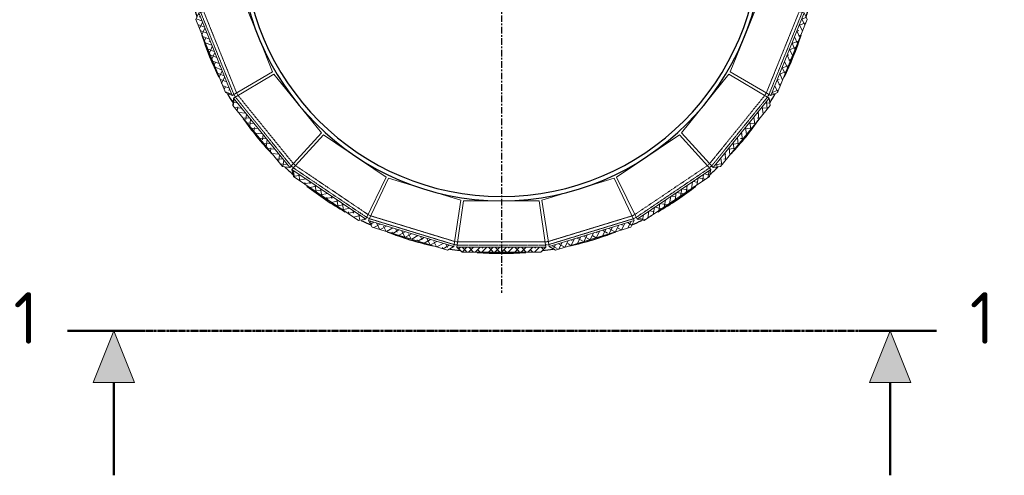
# Model space of a CAD drawing. Header units: millimetres. Extents: x -234509 to -203707, y -19731 to 120094.
# Tile 68 of 72: x -227984 to -226076, y 118005 to 118889. Entities that reach past the tile are written whole.
import ezdxf

# ---------------------------------------------------------------- set-up
doc = ezdxf.new("R2010")
doc.units = ezdxf.units.MM
for name, pattern in [('Grid Line', [22.225, 12.7, -3.175, 3.175, -3.175]), ('Hhidden', [2.5, 1.5, -1]), ('XX-CENTER', [8, 5, -1, 1, -1])]:
    doc.linetypes.add(name, pattern=pattern)
for name, color, linetype, lineweight in [('N-CO-BC-BETONVORM-G', 50, 'Continuous', 25), ('N-CO-BC-BETONVORM-G-1', 50, 'Continuous', 18), ('N-CO-BC-BETONVORM-G-3', 50, 'Hhidden', 18), ('N-CO-HC-HOUTVORM-G', 30, 'Continuous', 18), ('N-CO-KC-KUNSTSTOFVORM-G', 7, 'Continuous', 13), ('N-CO-SC-STAALVORM-G', 10, 'Continuous', 25), ('X-XX-AL-CONSTRUCTIELIJN-G-1', 7, 'Hhidden', 18), ('X-XX-AL-VERWIJZING_DOORSNEDE-G', 7, 'Continuous', 18), ('X-XX-AL-VERWIJZING_DOORSNEDE-G-1', 7, 'XX-CENTER', 18), ('X-XX-AL-VERWIJZING_DOORSNEDE-G-2', 7, 'Continuous', 50), ('X-XX-AL-VERWIJZING_DOORSNEDE-G-3', 7, 'Continuous', 13), ('X-XX-AL-VERWIJZING_DOORSNEDE-G-4', 7, 'XX-CENTER', 50), ('X_XX_AL_STRAMIENLIJN_G-1', 7, 'Grid Line', 25)]:
    doc.layers.add(name, color=color, linetype=linetype, lineweight=lineweight)
doc.styles.add('NLCS-ISO_2', font='NLCS-ISO.ttf', dxfattribs={"height": 100})
pattern_1 = [(46.561, (259565.832, -8585), (-6.37797247, 6.73506764), []), (133.439, (259565.832, -8585), (-19.13399216, 6.73566603), [23.19, -13.914])]

# ---------------------------------------------------------------- blocks, each defined once
blk = doc.blocks.new('GM_Wrijfstijl_boven_beschermpaal - GM_Wrijfstijl_boven_beschermpaal-3365226-N_A_P_ Copy 3 - Dependent 1')
at = {"layer": 'N-CO-BC-BETONVORM-G-1'}
h = blk.add_hatch(dxfattribs=at)
h.set_pattern_fill('ACO-HOUT_01', color=256, style=0, pattern_type=2)
h.set_pattern_definition(pattern_1)
h.paths.add_polyline_path([(-76.3, 100), (-86.3, 90), (86.3, 90), (76.3, 100), (-23.7, 100)], flags=0)
at = {"layer": 'N-CO-HC-HOUTVORM-G'}
for p, q in [((-76.3, 100), (-86.3, 90)), ((76.3, 100), (-76.3, 100)), ((86.3, 90), (76.3, 100)), ((-86.3, 90), (86.3, 90))]:
    blk.add_line(p, q, dxfattribs=at)
at = {"layer": 'N-CO-KC-KUNSTSTOFVORM-G'}
for p, q in [((86.3, 90), (-86.3, 90)), ((-86.3, 90), (-73.3, 0)), ((73.3, 0), (86.3, 90)), ((-73.3, 0), (-1.3, 0)), ((1.3, 0), (73.3, 0))]:
    blk.add_line(p, q, dxfattribs=at)
blk = doc.blocks.new('GM_Wrijfstijl_boven_beschermpaal - GM_Wrijfstijl_boven_beschermpaal-V36-N_A_P_ Copy 3 - Dependent 1')
at = {"layer": 'N-CO-BC-BETONVORM-G-1'}
h = blk.add_hatch(dxfattribs=at)
h.set_pattern_fill('ACO-HOUT_01', color=256, style=0, pattern_type=2)
h.set_pattern_definition(pattern_1)
h.paths.add_polyline_path([(76.3, 100), (-76.3, 100), (-86.3, 90), (86.3, 90)], flags=0)
at = {"layer": 'N-CO-HC-HOUTVORM-G'}
for p, q in [((-76.3, 100), (-86.3, 90)), ((76.3, 100), (-76.3, 100)), ((86.3, 90), (76.3, 100)), ((-86.3, 90), (86.3, 90))]:
    blk.add_line(p, q, dxfattribs=at)
at = {"layer": 'N-CO-KC-KUNSTSTOFVORM-G'}
for p, q in [((86.3, 90), (-86.3, 90)), ((-86.3, 90), (-73.3, 0)), ((73.3, 0), (86.3, 90)), ((-73.3, 0), (73.3, 0))]:
    blk.add_line(p, q, dxfattribs=at)
blk = doc.blocks.new('GM_Wrijfstijl_boven_beschermpaal - GM_Wrijfstijl_boven_beschermpaal-V37-N_A_P_ Copy 3 - Dependent 1')
at = {"layer": 'N-CO-BC-BETONVORM-G-1'}
h = blk.add_hatch(dxfattribs=at)
h.set_pattern_fill('ACO-HOUT_01', color=256, style=0, pattern_type=2)
h.set_pattern_definition(pattern_1)
h.paths.add_polyline_path([(76.3, 100), (-76.3, 100), (-86.3, 90), (86.3, 90), (76.4, 99.8)], flags=0)
at = {"layer": 'N-CO-HC-HOUTVORM-G'}
for p, q in [((-76.3, 100), (-86.3, 90)), ((76.3, 100), (-76.3, 100)), ((86.3, 90), (76.3, 100)), ((-86.3, 90), (86.3, 90))]:
    blk.add_line(p, q, dxfattribs=at)
at = {"layer": 'N-CO-KC-KUNSTSTOFVORM-G'}
for p, q in [((86.3, 90), (-86.3, 90)), ((-86.3, 90), (-73.3, 0)), ((73.3, 0), (86.3, 90)), ((-73.3, 0), (73.3, 0))]:
    blk.add_line(p, q, dxfattribs=at)
blk = doc.blocks.new('GM_Wrijfstijl_boven_beschermpaal - GM_Wrijfstijl_boven_beschermpaal-V38-N_A_P_ Copy 3 - Dependent 1')
at = {"layer": 'N-CO-BC-BETONVORM-G-1'}
h = blk.add_hatch(dxfattribs=at)
h.set_pattern_fill('ACO-HOUT_01', color=256, style=0, pattern_type=2)
h.set_pattern_definition(pattern_1)
h.paths.add_polyline_path([(86.3, 90), (76.3, 100), (-76.3, 100), (-86.3, 90), (86.1, 90)], flags=0)
at = {"layer": 'N-CO-HC-HOUTVORM-G'}
for p, q in [((-76.3, 100), (-86.3, 90)), ((76.3, 100), (-76.3, 100)), ((86.3, 90), (76.3, 100)), ((-86.3, 90), (86.3, 90))]:
    blk.add_line(p, q, dxfattribs=at)
at = {"layer": 'N-CO-KC-KUNSTSTOFVORM-G'}
for p, q in [((86.3, 90), (-86.3, 90)), ((-86.3, 90), (-73.3, 0)), ((73.3, 0), (86.3, 90)), ((-73.3, 0), (73.3, 0))]:
    blk.add_line(p, q, dxfattribs=at)
blk = doc.blocks.new('GM_Wrijfstijl_boven_beschermpaal - GM_Wrijfstijl_boven_beschermpaal-V41-N_A_P_ Copy 3 - Dependent 1')
at = {"layer": 'N-CO-BC-BETONVORM-G-1'}
h = blk.add_hatch(dxfattribs=at)
h.set_pattern_fill('ACO-HOUT_01', color=256, style=0, pattern_type=2)
h.set_pattern_definition(pattern_1)
h.paths.add_polyline_path([(86.3, 90), (76.3, 100), (-76.3, 100), (-86.3, 90), (76.9, 90)], flags=0)
at = {"layer": 'N-CO-HC-HOUTVORM-G'}
for p, q in [((-76.3, 100), (-86.3, 90)), ((76.3, 100), (-76.3, 100)), ((86.3, 90), (76.3, 100)), ((-86.3, 90), (86.3, 90))]:
    blk.add_line(p, q, dxfattribs=at)
at = {"layer": 'N-CO-KC-KUNSTSTOFVORM-G'}
for p, q in [((86.3, 90), (-86.3, 90)), ((-86.3, 90), (-73.3, 0)), ((73.3, 0), (86.3, 90)), ((-73.3, 0), (3.4, 0)), ((5.1, 0), (73.3, 0))]:
    blk.add_line(p, q, dxfattribs=at)
blk = doc.blocks.new('GM_Wrijfstijl_boven_beschermpaal - GM_Wrijfstijl_boven_beschermpaal-3591631-N_A_P_ Copy 3 - Dependent 1')
at = {"layer": 'N-CO-BC-BETONVORM-G-1'}
h = blk.add_hatch(dxfattribs=at)
h.set_pattern_fill('ACO-HOUT_01', color=256, style=0, pattern_type=2)
h.set_pattern_definition(pattern_1)
h.paths.add_polyline_path([(76.3, -100), (86.3, -90), (-86.3, -90), (-76.3, -100), (-24.5, -100)], flags=0)
at = {"layer": 'N-CO-HC-HOUTVORM-G'}
for p, q in [((86.3, -90), (-86.3, -90)), ((-86.3, -90), (-76.3, -100)), ((76.3, -100), (86.3, -90)), ((-76.3, -100), (76.3, -100))]:
    blk.add_line(p, q, dxfattribs=at)
at = {"layer": 'N-CO-KC-KUNSTSTOFVORM-G'}
for p, q in [((-73.3, 0), (-86.3, -90)), ((73.3, 0), (-73.3, 0)), ((86.3, -90), (73.3, 0)), ((-86.3, -90), (86.3, -90))]:
    blk.add_line(p, q, dxfattribs=at)
blk = doc.blocks.new('GM_Wrijfstijl_boven_beschermpaal - GM_Wrijfstijl_boven_beschermpaal-V43-N_A_P_ Copy 3 - Dependent 1')
at = {"layer": 'N-CO-BC-BETONVORM-G-1'}
h = blk.add_hatch(dxfattribs=at)
h.set_pattern_fill('ACO-HOUT_01', color=256, style=0, pattern_type=2)
h.set_pattern_definition(pattern_1)
h.paths.add_polyline_path([(76.3, -100), (86.3, -90), (-86.3, -90), (-76.3, -100), (31.9, -100)], flags=0)
at = {"layer": 'N-CO-HC-HOUTVORM-G'}
for p, q in [((86.3, -90), (-86.3, -90)), ((-86.3, -90), (-76.3, -100)), ((76.3, -100), (86.3, -90)), ((-76.3, -100), (76.3, -100))]:
    blk.add_line(p, q, dxfattribs=at)
at = {"layer": 'N-CO-KC-KUNSTSTOFVORM-G'}
for p, q in [((-73.3, 0), (-86.3, -90)), ((73.3, 0), (-73.3, 0)), ((86.3, -90), (73.3, 0)), ((-86.3, -90), (86.3, -90))]:
    blk.add_line(p, q, dxfattribs=at)
blk = doc.blocks.new('GM_Wrijfstijl_boven_beschermpaal - GM_Wrijfstijl_boven_beschermpaal-V44-N_A_P_ Copy 3 - Dependent 1')
at = {"layer": 'N-CO-BC-BETONVORM-G-1'}
h = blk.add_hatch(dxfattribs=at)
h.set_pattern_fill('ACO-HOUT_01', color=256, style=0, pattern_type=2)
h.set_pattern_definition(pattern_1)
h.paths.add_polyline_path([(86.3, -90), (-86.3, -90), (-76.3, -100), (76.3, -100), (85.4, -90.9)], flags=0)
at = {"layer": 'N-CO-HC-HOUTVORM-G'}
for p, q in [((86.3, -90), (-86.3, -90)), ((-86.3, -90), (-76.3, -100)), ((76.3, -100), (86.3, -90)), ((-76.3, -100), (76.3, -100))]:
    blk.add_line(p, q, dxfattribs=at)
at = {"layer": 'N-CO-KC-KUNSTSTOFVORM-G'}
for p, q in [((-73.3, 0), (-86.3, -90)), ((73.3, 0), (-73.3, 0)), ((86.3, -90), (73.3, 0)), ((-86.3, -90), (86.3, -90))]:
    blk.add_line(p, q, dxfattribs=at)
blk = doc.blocks.new('GM_Wrijfstijl_boven_beschermpaal - GM_Wrijfstijl_boven_beschermpaal-V47-N_A_P_ Copy 3 - Dependent 1')
at = {"layer": 'N-CO-BC-BETONVORM-G-1'}
h = blk.add_hatch(dxfattribs=at)
h.set_pattern_fill('ACO-HOUT_01', color=256, style=0, pattern_type=2)
h.set_pattern_definition(pattern_1)
h.paths.add_polyline_path([(86.3, -90), (-86.3, -90), (-76.3, -100), (76.3, -100), (84.6, -91.7)], flags=0)
at = {"layer": 'N-CO-HC-HOUTVORM-G'}
for p, q in [((86.3, -90), (-86.3, -90)), ((-86.3, -90), (-76.3, -100)), ((76.3, -100), (86.3, -90)), ((-76.3, -100), (76.3, -100))]:
    blk.add_line(p, q, dxfattribs=at)
at = {"layer": 'N-CO-KC-KUNSTSTOFVORM-G'}
for p, q in [((-73.3, 0), (-86.3, -90)), ((3.4, 0), (-73.3, 0)), ((73.3, 0), (5.1, 0)), ((86.3, -90), (73.3, 0)), ((-86.3, -90), (86.3, -90))]:
    blk.add_line(p, q, dxfattribs=at)
blk = doc.blocks.new('GM_kopplaat_uitwellingerga - GM_kopplaat_uitwellingerga-3478483-N_A_P_ Copy 3 - Dependent 1')
at = {"layer": 'N-CO-SC-STAALVORM-G'}
for start, end in [(360, 180), (180, 360)]:
    blk.add_arc((0, 0), 500, start, end, dxfattribs=at)
blk = doc.blocks.new('GM_Type10 - GM_Type10-3481840-N_A_P_ Copy 3 - Dependent 1')
at = {"layer": 'N-CO-SC-STAALVORM-G'}
for p, q in [((-16, 0), (-16, -0.6)), ((16, -0.6), (16, 0))]:
    blk.add_line(p, q, dxfattribs=at)
blk = doc.blocks.new('GM_Type10 - GM_Type10-V49-N_A_P_ Copy 3 - Dependent 1')
at = {"layer": 'N-CO-SC-STAALVORM-G'}
for p, q in [((-16, 0), (-16, -0.5)), ((16, -0.6), (16, 0))]:
    blk.add_line(p, q, dxfattribs=at)
blk = doc.blocks.new('GM_Type10 - GM_Type10-V50-N_A_P_ Copy 3 - Dependent 1')
at = {"layer": 'N-CO-SC-STAALVORM-G'}
for p, q in [((-16, 0), (-16, -0.3)), ((16, -0.5), (16, 0))]:
    blk.add_line(p, q, dxfattribs=at)
blk = doc.blocks.new('GM_Type10 - GM_Type10-V51-N_A_P_ Copy 3 - Dependent 1')
at = {"layer": 'N-CO-SC-STAALVORM-G'}
for p, q in [((-16, 0), (-16, -0.6)), ((16, -0.4), (16, 0))]:
    blk.add_line(p, q, dxfattribs=at)
blk = doc.blocks.new('GM_Type10 - GM_Type10-V54-N_A_P_ Copy 3 - Dependent 1')
at = {"layer": 'N-CO-SC-STAALVORM-G'}
for p, q in [((-16, 0), (-16, -0.6)), ((16, -0.6), (16, 0))]:
    blk.add_line(p, q, dxfattribs=at)
blk = doc.blocks.new('GM_Type10 - GM_Type10-3482109-N_A_P_ Copy 3 - Dependent 1')
at = {"layer": 'N-CO-SC-STAALVORM-G'}
for p, q in [((-16, 0.5), (-16, 0)), ((16, 0), (16, 0.6))]:
    blk.add_line(p, q, dxfattribs=at)
blk = doc.blocks.new('GM_Type10 - GM_Type10-V56-N_A_P_ Copy 3 - Dependent 1')
at = {"layer": 'N-CO-SC-STAALVORM-G'}
for p, q in [((-16, 0.3), (-16, 0)), ((16, 0), (16, 0.5))]:
    blk.add_line(p, q, dxfattribs=at)
blk = doc.blocks.new('GM_buispaal-Blauwverlaat - GM_buispaal-Blauwverlaat-3493027-N_A_P_ Copy 3 - Dependent 1')
at = {"layer": 'N-CO-SC-STAALVORM-G'}
for radius, start, end in [(610, 56.6633, 123.3367), (610, 56.6633, 123.3367), (508, 360, 180), (610, 124.7459, 133.1625), (610, 124.7459, 133.1625), (610, 46.8331, 55.2541), (610, 46.8331, 55.2541), (610, 136.1934, 143.4946), (610, 136.1934, 143.4946), (610, 36.5054, 43.8066), (610, 36.5054, 43.8066), (610, 146.6562, 155.544), (610, 146.6562, 155.544), (610, 24.456, 33.3438), (610, 24.456, 33.3438), (610, 158.5274, 160.4748), (610, 158.5274, 160.4748), (610, 19.5252, 21.4726), (610, 19.5252, 21.4726), (610, 163.4831, 172.3667), (610, 163.4831, 172.3667), (610, 7.6333, 16.5169), (610, 7.6333, 16.5169), (610, 175.5087, 177.4632), (610, 175.5087, 177.4632), (610, 2.5368, 4.4913), (610, 2.5368, 4.4913), (508, 180, 360), (610, 180.6759, 189.2233), (610, 180.6759, 189.2233), (610, 350.7767, 359.3241), (610, 350.7767, 359.3241), (610, 192.5024, 194.4604), (610, 192.5024, 194.4604), (610, 345.5396, 347.4976), (610, 345.5396, 347.4976), (610, 197.8618, 206.1283), (610, 197.8618, 206.1283), (610, 333.8717, 342.1382), (610, 333.8717, 342.1382), (610, 209.5248, 211.467), (610, 209.5248, 211.467), (610, 328.533, 330.4752), (610, 328.533, 330.4752), (610, 214.896, 223.1048), (610, 214.896, 223.1048), (610, 316.8952, 325.104), (610, 316.8952, 325.104), (610, 226.537, 228.4835), (610, 226.537, 228.4835), (610, 311.5165, 313.463), (610, 311.5165, 313.463), (610, 231.8381, 240.1942), (610, 231.8381, 240.1942), (610, 299.8058, 308.1619), (610, 299.8058, 308.1619), (610, 243.5395, 245.5056), (610, 243.5395, 245.5056), (610, 294.4944, 296.4605), (610, 294.4944, 296.4605), (610, 248.7202, 257.477), (610, 248.7202, 257.477), (610, 282.523, 291.2798), (610, 282.523, 291.2798), (610, 260.5329, 262.4823), (610, 260.5329, 262.4823), (610, 265.5609, 274.4391), (610, 265.5609, 274.4391), (610, 277.5241, 279.4671), (610, 277.5241, 279.4671)]:
    blk.add_arc((0, 0), radius, start, end, dxfattribs=at)
blk = doc.blocks.new('GM_type12 - GM_type9-3500595-N_A_P_ Copy 3 - Dependent 1')
at = {"layer": 'X-XX-AL-CONSTRUCTIELIJN-G-1'}
for p, q in [((-233871.2, 119488.4), (-233912.6, 119459.7)), ((-233912.6, 119459.7), (-233871.2, 119488.4)), ((-233871.2, 119488.4), (-233912.6, 119459.7)), ((-233912.6, 119459.7), (-233871.2, 119488.4)), ((-233871.2, 119488.4), (-233912.6, 119459.7)), ((-233912.6, 119459.7), (-233871.2, 119488.4)), ((-233871.2, 119488.4), (-233912.6, 119459.7)), ((-233912.6, 119459.7), (-233871.2, 119488.4)), ((-233867.8, 119483.5), (-233871.2, 119488.4)), ((-233871.2, 119488.4), (-233867.8, 119483.5)), ((-233867.8, 119483.5), (-233871.2, 119488.4)), ((-233871.2, 119488.4), (-233867.8, 119483.5)), ((-233867.8, 119483.5), (-233871.2, 119488.4)), ((-233871.2, 119488.4), (-233867.8, 119483.5)), ((-233867.8, 119483.5), (-233871.2, 119488.4)), ((-233871.2, 119488.4), (-233867.8, 119483.5)), ((-233084.3, 119488.4), (-233087.7, 119483.5)), ((-233087.7, 119483.5), (-233084.3, 119488.4)), ((-233084.3, 119488.4), (-233087.7, 119483.5)), ((-233087.7, 119483.5), (-233084.3, 119488.4)), ((-233084.3, 119488.4), (-233087.7, 119483.5)), ((-233087.7, 119483.5), (-233084.3, 119488.4)), ((-233084.3, 119488.4), (-233087.7, 119483.5)), ((-233087.7, 119483.5), (-233084.3, 119488.4)), ((-233042.9, 119459.7), (-233084.3, 119488.4)), ((-233084.3, 119488.4), (-233042.9, 119459.7)), ((-233042.9, 119459.7), (-233084.3, 119488.4)), ((-233084.3, 119488.4), (-233042.9, 119459.7)), ((-233042.9, 119459.7), (-233084.3, 119488.4)), ((-233084.3, 119488.4), (-233042.9, 119459.7)), ((-233042.9, 119459.7), (-233084.3, 119488.4)), ((-233084.3, 119488.4), (-233042.9, 119459.7)), ((-233908.8, 119455), (-233867.8, 119483.5)), ((-233867.8, 119483.5), (-233908.8, 119455)), ((-233908.8, 119455), (-233867.8, 119483.5)), ((-233867.8, 119483.5), (-233908.8, 119455)), ((-233908.8, 119455), (-233867.8, 119483.5)), ((-233867.8, 119483.5), (-233908.8, 119455)), ((-233908.8, 119455), (-233867.8, 119483.5)), ((-233867.8, 119483.5), (-233908.8, 119455)), ((-233087.7, 119483.5), (-233046.6, 119455)), ((-233046.6, 119455), (-233087.7, 119483.5)), ((-233087.7, 119483.5), (-233046.6, 119455)), ((-233046.6, 119455), (-233087.7, 119483.5)), ((-233087.7, 119483.5), (-233046.6, 119455)), ((-233046.6, 119455), (-233087.7, 119483.5)), ((-233087.7, 119483.5), (-233046.6, 119455)), ((-233046.6, 119455), (-233087.7, 119483.5)), ((-233912.6, 119459.7), (-233956.1, 119407.9)), ((-233956.1, 119407.9), (-233912.6, 119459.7)), ((-233912.6, 119459.7), (-233956.1, 119407.9)), ((-233956.1, 119407.9), (-233912.6, 119459.7)), ((-233912.6, 119459.7), (-233956.1, 119407.9)), ((-233956.1, 119407.9), (-233912.6, 119459.7)), ((-233912.6, 119459.7), (-233956.1, 119407.9)), ((-233956.1, 119407.9), (-233912.6, 119459.7)), ((-233950.9, 119405), (-233908.8, 119455)), ((-233908.8, 119455), (-233950.9, 119405)), ((-233950.9, 119405), (-233908.8, 119455)), ((-233908.8, 119455), (-233950.9, 119405)), ((-233950.9, 119405), (-233908.8, 119455)), ((-233908.8, 119455), (-233950.9, 119405)), ((-233950.9, 119405), (-233908.8, 119455)), ((-233908.8, 119455), (-233950.9, 119405)), ((-233046.6, 119455), (-233004.6, 119405)), ((-233004.6, 119405), (-233046.6, 119455)), ((-233046.6, 119455), (-233004.6, 119405)), ((-233004.6, 119405), (-233046.6, 119455)), ((-233046.6, 119455), (-233004.6, 119405)), ((-233004.6, 119405), (-233046.6, 119455)), ((-233046.6, 119455), (-233004.6, 119405)), ((-233004.6, 119405), (-233046.6, 119455)), ((-232999.3, 119407.9), (-233042.9, 119459.7)), ((-233042.9, 119459.7), (-232999.3, 119407.9)), ((-232999.3, 119407.9), (-233042.9, 119459.7)), ((-233042.9, 119459.7), (-232999.3, 119407.9)), ((-232999.3, 119407.9), (-233042.9, 119459.7)), ((-233042.9, 119459.7), (-232999.3, 119407.9)), ((-232999.3, 119407.9), (-233042.9, 119459.7)), ((-233042.9, 119459.7), (-232999.3, 119407.9)), ((-233956.1, 119407.9), (-234038.7, 119258.9)), ((-234038.7, 119258.9), (-233956.1, 119407.9)), ((-233956.1, 119407.9), (-234038.7, 119258.9)), ((-234038.7, 119258.9), (-233956.1, 119407.9)), ((-233956.1, 119407.9), (-234038.7, 119258.9)), ((-234038.7, 119258.9), (-233956.1, 119407.9)), ((-233956.1, 119407.9), (-234038.7, 119258.9)), ((-234038.7, 119258.9), (-233956.1, 119407.9)), ((-232916.7, 119258.7), (-232999.3, 119407.9)), ((-232999.3, 119407.9), (-232916.7, 119258.7)), ((-232916.7, 119258.7), (-232999.3, 119407.9)), ((-232999.3, 119407.9), (-232916.7, 119258.7)), ((-232916.7, 119258.7), (-232999.3, 119407.9)), ((-232999.3, 119407.9), (-232916.7, 119258.7)), ((-232916.7, 119258.7), (-232999.3, 119407.9)), ((-232999.3, 119407.9), (-232916.7, 119258.7)), ((-234033, 119256.8), (-233950.9, 119405)), ((-233950.9, 119405), (-234033, 119256.8)), ((-234033, 119256.8), (-233950.9, 119405)), ((-233950.9, 119405), (-234033, 119256.8)), ((-234033, 119256.8), (-233950.9, 119405)), ((-233950.9, 119405), (-234033, 119256.8)), ((-234033, 119256.8), (-233950.9, 119405)), ((-233950.9, 119405), (-234033, 119256.8)), ((-233004.6, 119405), (-232922.3, 119256.6)), ((-232922.3, 119256.6), (-233004.6, 119405)), ((-233004.6, 119405), (-232922.3, 119256.6)), ((-232922.3, 119256.6), (-233004.6, 119405)), ((-233004.6, 119405), (-232922.3, 119256.6)), ((-232922.3, 119256.6), (-233004.6, 119405)), ((-233004.6, 119405), (-232922.3, 119256.6)), ((-232922.3, 119256.6), (-233004.6, 119405)), ((-234038.7, 119258.9), (-234040.9, 119253)), ((-234040.9, 119253), (-234038.7, 119258.9)), ((-234038.7, 119258.9), (-234040.9, 119253)), ((-234040.9, 119253), (-234038.7, 119258.9)), ((-234038.7, 119258.9), (-234040.9, 119253)), ((-234040.9, 119253), (-234038.7, 119258.9)), ((-234038.7, 119258.9), (-234040.9, 119253)), ((-234040.9, 119253), (-234038.7, 119258.9)), ((-234035.2, 119250.9), (-234033, 119256.8)), ((-234033, 119256.8), (-234035.2, 119250.9)), ((-234035.2, 119250.9), (-234033, 119256.8)), ((-234033, 119256.8), (-234035.2, 119250.9)), ((-234035.2, 119250.9), (-234033, 119256.8)), ((-234033, 119256.8), (-234035.2, 119250.9)), ((-234035.2, 119250.9), (-234033, 119256.8)), ((-234033, 119256.8), (-234035.2, 119250.9)), ((-232922.3, 119256.6), (-232920.2, 119250.7)), ((-232920.2, 119250.7), (-232922.3, 119256.6)), ((-232922.3, 119256.6), (-232920.2, 119250.7)), ((-232920.2, 119250.7), (-232922.3, 119256.6)), ((-232922.3, 119256.6), (-232920.2, 119250.7)), ((-232920.2, 119250.7), (-232922.3, 119256.6)), ((-232922.3, 119256.6), (-232920.2, 119250.7)), ((-232920.2, 119250.7), (-232922.3, 119256.6)), ((-232914.5, 119252.8), (-232916.7, 119258.7)), ((-232916.7, 119258.7), (-232914.5, 119252.8)), ((-232914.5, 119252.8), (-232916.7, 119258.7)), ((-232916.7, 119258.7), (-232914.5, 119252.8)), ((-232914.5, 119252.8), (-232916.7, 119258.7)), ((-232916.7, 119258.7), (-232914.5, 119252.8)), ((-232914.5, 119252.8), (-232916.7, 119258.7)), ((-232916.7, 119258.7), (-232914.5, 119252.8)), ((-234040.9, 119253), (-234076.5, 119085.6)), ((-234076.5, 119085.6), (-234040.9, 119253)), ((-234040.9, 119253), (-234076.5, 119085.6)), ((-234076.5, 119085.6), (-234040.9, 119253)), ((-234040.9, 119253), (-234076.5, 119085.6)), ((-234076.5, 119085.6), (-234040.9, 119253)), ((-234040.9, 119253), (-234076.5, 119085.6)), ((-234076.5, 119085.6), (-234040.9, 119253)), ((-234070.5, 119085.2), (-234035.2, 119250.9)), ((-234035.2, 119250.9), (-234070.5, 119085.2)), ((-234070.5, 119085.2), (-234035.2, 119250.9)), ((-234035.2, 119250.9), (-234070.5, 119085.2)), ((-234070.5, 119085.2), (-234035.2, 119250.9)), ((-234035.2, 119250.9), (-234070.5, 119085.2)), ((-234070.5, 119085.2), (-234035.2, 119250.9)), ((-234035.2, 119250.9), (-234070.5, 119085.2)), ((-232920.2, 119250.7), (-232884.9, 119085)), ((-232884.9, 119085), (-232920.2, 119250.7)), ((-232920.2, 119250.7), (-232884.9, 119085)), ((-232884.9, 119085), (-232920.2, 119250.7)), ((-232920.2, 119250.7), (-232884.9, 119085)), ((-232884.9, 119085), (-232920.2, 119250.7)), ((-232920.2, 119250.7), (-232884.9, 119085)), ((-232884.9, 119085), (-232920.2, 119250.7)), ((-232878.9, 119085.4), (-232914.5, 119252.8)), ((-232914.5, 119252.8), (-232878.9, 119085.4)), ((-232878.9, 119085.4), (-232914.5, 119252.8)), ((-232914.5, 119252.8), (-232878.9, 119085.4)), ((-232878.9, 119085.4), (-232914.5, 119252.8)), ((-232914.5, 119252.8), (-232878.9, 119085.4)), ((-232878.9, 119085.4), (-232914.5, 119252.8)), ((-232914.5, 119252.8), (-232878.9, 119085.4)), ((-234076.5, 119085.6), (-234076.9, 119079.3)), ((-234076.9, 119079.3), (-234076.5, 119085.6)), ((-234076.5, 119085.6), (-234076.9, 119079.3)), ((-234076.9, 119079.3), (-234076.5, 119085.6)), ((-234076.5, 119085.6), (-234076.9, 119079.3)), ((-234076.9, 119079.3), (-234076.5, 119085.6)), ((-234076.5, 119085.6), (-234076.9, 119079.3)), ((-234076.9, 119079.3), (-234076.5, 119085.6)), ((-234070.9, 119079), (-234070.5, 119085.2)), ((-234070.5, 119085.2), (-234070.9, 119079)), ((-234070.9, 119079), (-234070.5, 119085.2)), ((-234070.5, 119085.2), (-234070.9, 119079)), ((-234070.9, 119079), (-234070.5, 119085.2)), ((-234070.5, 119085.2), (-234070.9, 119079)), ((-234070.9, 119079), (-234070.5, 119085.2)), ((-234070.5, 119085.2), (-234070.9, 119079)), ((-232884.9, 119085), (-232884.6, 119078.7)), ((-232884.6, 119078.7), (-232884.9, 119085)), ((-232884.9, 119085), (-232884.6, 119078.7)), ((-232884.6, 119078.7), (-232884.9, 119085)), ((-232884.9, 119085), (-232884.6, 119078.7)), ((-232884.6, 119078.7), (-232884.9, 119085)), ((-232884.9, 119085), (-232884.6, 119078.7)), ((-232884.6, 119078.7), (-232884.9, 119085)), ((-232878.5, 119079.1), (-232878.9, 119085.4)), ((-232878.9, 119085.4), (-232878.5, 119079.1)), ((-232878.5, 119079.1), (-232878.9, 119085.4)), ((-232878.9, 119085.4), (-232878.5, 119079.1)), ((-232878.5, 119079.1), (-232878.9, 119085.4)), ((-232878.9, 119085.4), (-232878.5, 119079.1)), ((-232878.5, 119079.1), (-232878.9, 119085.4)), ((-232878.9, 119085.4), (-232878.5, 119079.1)), ((-234076.9, 119079.3), (-234062, 118908.8)), ((-234062, 118908.8), (-234076.9, 119079.3)), ((-234076.9, 119079.3), (-234062, 118908.8)), ((-234062, 118908.8), (-234076.9, 119079.3)), ((-234076.9, 119079.3), (-234062, 118908.8)), ((-234062, 118908.8), (-234076.9, 119079.3)), ((-234076.9, 119079.3), (-234062, 118908.8)), ((-234062, 118908.8), (-234076.9, 119079.3)), ((-234056.1, 118910.2), (-234070.9, 119079)), ((-234070.9, 119079), (-234056.1, 118910.2)), ((-234056.1, 118910.2), (-234070.9, 119079)), ((-234070.9, 119079), (-234056.1, 118910.2)), ((-234056.1, 118910.2), (-234070.9, 119079)), ((-234070.9, 119079), (-234056.1, 118910.2)), ((-234056.1, 118910.2), (-234070.9, 119079)), ((-234070.9, 119079), (-234056.1, 118910.2)), ((-232884.6, 119078.7), (-232899.3, 118910)), ((-232899.3, 118910), (-232884.6, 119078.7)), ((-232884.6, 119078.7), (-232899.3, 118910)), ((-232899.3, 118910), (-232884.6, 119078.7)), ((-232884.6, 119078.7), (-232899.3, 118910)), ((-232899.3, 118910), (-232884.6, 119078.7)), ((-232884.6, 119078.7), (-232899.3, 118910)), ((-232899.3, 118910), (-232884.6, 119078.7)), ((-232893.4, 118908.6), (-232878.5, 119079.1)), ((-232878.5, 119079.1), (-232893.4, 118908.6)), ((-232893.4, 118908.6), (-232878.5, 119079.1)), ((-232878.5, 119079.1), (-232893.4, 118908.6)), ((-232893.4, 118908.6), (-232878.5, 119079.1)), ((-232878.5, 119079.1), (-232893.4, 118908.6)), ((-232893.4, 118908.6), (-232878.5, 119079.1)), ((-232878.5, 119079.1), (-232893.4, 118908.6)), ((-234062, 118908.8), (-234060.6, 118902.6)), ((-234060.6, 118902.6), (-234062, 118908.8)), ((-234062, 118908.8), (-234060.6, 118902.6)), ((-234060.6, 118902.6), (-234062, 118908.8)), ((-234062, 118908.8), (-234060.6, 118902.6)), ((-234060.6, 118902.6), (-234062, 118908.8)), ((-234062, 118908.8), (-234060.6, 118902.6)), ((-234060.6, 118902.6), (-234062, 118908.8)), ((-234060.6, 118902.6), (-233996.4, 118743.9)), ((-233996.4, 118743.9), (-234060.6, 118902.6)), ((-234060.6, 118902.6), (-233996.4, 118743.9)), ((-233996.4, 118743.9), (-234060.6, 118902.6)), ((-234060.6, 118902.6), (-233996.4, 118743.9)), ((-233996.4, 118743.9), (-234060.6, 118902.6)), ((-234060.6, 118902.6), (-233996.4, 118743.9)), ((-233996.4, 118743.9), (-234060.6, 118902.6)), ((-234054.7, 118904.1), (-234056.1, 118910.2)), ((-234056.1, 118910.2), (-234054.7, 118904.1)), ((-234054.7, 118904.1), (-234056.1, 118910.2)), ((-234056.1, 118910.2), (-234054.7, 118904.1)), ((-234054.7, 118904.1), (-234056.1, 118910.2)), ((-234056.1, 118910.2), (-234054.7, 118904.1)), ((-234054.7, 118904.1), (-234056.1, 118910.2)), ((-234056.1, 118910.2), (-234054.7, 118904.1)), ((-233991.2, 118747), (-234054.7, 118904.1)), ((-234054.7, 118904.1), (-233991.2, 118747)), ((-233991.2, 118747), (-234054.7, 118904.1)), ((-234054.7, 118904.1), (-233991.2, 118747)), ((-233991.2, 118747), (-234054.7, 118904.1)), ((-234054.7, 118904.1), (-233991.2, 118747)), ((-233991.2, 118747), (-234054.7, 118904.1)), ((-234054.7, 118904.1), (-233991.2, 118747)), ((-232900.8, 118903.9), (-232964.3, 118746.8)), ((-232964.3, 118746.8), (-232900.8, 118903.9)), ((-232900.8, 118903.9), (-232964.3, 118746.8)), ((-232964.3, 118746.8), (-232900.8, 118903.9)), ((-232900.8, 118903.9), (-232964.3, 118746.8)), ((-232964.3, 118746.8), (-232900.8, 118903.9)), ((-232900.8, 118903.9), (-232964.3, 118746.8)), ((-232964.3, 118746.8), (-232900.8, 118903.9)), ((-232959.1, 118743.7), (-232895, 118902.4)), ((-232895, 118902.4), (-232959.1, 118743.7)), ((-232959.1, 118743.7), (-232895, 118902.4)), ((-232895, 118902.4), (-232959.1, 118743.7)), ((-232959.1, 118743.7), (-232895, 118902.4)), ((-232895, 118902.4), (-232959.1, 118743.7)), ((-232959.1, 118743.7), (-232895, 118902.4)), ((-232895, 118902.4), (-232959.1, 118743.7)), ((-232899.3, 118910), (-232900.8, 118903.9)), ((-232900.8, 118903.9), (-232899.3, 118910)), ((-232899.3, 118910), (-232900.8, 118903.9)), ((-232900.8, 118903.9), (-232899.3, 118910)), ((-232899.3, 118910), (-232900.8, 118903.9)), ((-232900.8, 118903.9), (-232899.3, 118910)), ((-232899.3, 118910), (-232900.8, 118903.9)), ((-232900.8, 118903.9), (-232899.3, 118910)), ((-232895, 118902.4), (-232893.4, 118908.6)), ((-232893.4, 118908.6), (-232895, 118902.4)), ((-232895, 118902.4), (-232893.4, 118908.6)), ((-232893.4, 118908.6), (-232895, 118902.4)), ((-232895, 118902.4), (-232893.4, 118908.6)), ((-232893.4, 118908.6), (-232895, 118902.4)), ((-232895, 118902.4), (-232893.4, 118908.6)), ((-232893.4, 118908.6), (-232895, 118902.4)), ((-233996.4, 118743.9), (-233993.3, 118738.5)), ((-233993.3, 118738.5), (-233996.4, 118743.9)), ((-233996.4, 118743.9), (-233993.3, 118738.5)), ((-233993.3, 118738.5), (-233996.4, 118743.9)), ((-233996.4, 118743.9), (-233993.3, 118738.5)), ((-233993.3, 118738.5), (-233996.4, 118743.9)), ((-233996.4, 118743.9), (-233993.3, 118738.5)), ((-233993.3, 118738.5), (-233996.4, 118743.9)), ((-233988.1, 118741.6), (-233991.2, 118747)), ((-233991.2, 118747), (-233988.1, 118741.6)), ((-233988.1, 118741.6), (-233991.2, 118747)), ((-233991.2, 118747), (-233988.1, 118741.6)), ((-233988.1, 118741.6), (-233991.2, 118747)), ((-233991.2, 118747), (-233988.1, 118741.6)), ((-233988.1, 118741.6), (-233991.2, 118747)), ((-233991.2, 118747), (-233988.1, 118741.6)), ((-233881.4, 118609.9), (-233988.1, 118741.6)), ((-233988.1, 118741.6), (-233881.4, 118609.9)), ((-233881.4, 118609.9), (-233988.1, 118741.6)), ((-233988.1, 118741.6), (-233881.4, 118609.9)), ((-233881.4, 118609.9), (-233988.1, 118741.6)), ((-233988.1, 118741.6), (-233881.4, 118609.9)), ((-233881.4, 118609.9), (-233988.1, 118741.6)), ((-233988.1, 118741.6), (-233881.4, 118609.9)), ((-232967.5, 118741.4), (-233074.1, 118609.7)), ((-233074.1, 118609.7), (-232967.5, 118741.4)), ((-232967.5, 118741.4), (-233074.1, 118609.7)), ((-233074.1, 118609.7), (-232967.5, 118741.4)), ((-232967.5, 118741.4), (-233074.1, 118609.7)), ((-233074.1, 118609.7), (-232967.5, 118741.4)), ((-232967.5, 118741.4), (-233074.1, 118609.7)), ((-233074.1, 118609.7), (-232967.5, 118741.4)), ((-232964.3, 118746.8), (-232967.5, 118741.4)), ((-232967.5, 118741.4), (-232964.3, 118746.8)), ((-232964.3, 118746.8), (-232967.5, 118741.4)), ((-232967.5, 118741.4), (-232964.3, 118746.8)), ((-232964.3, 118746.8), (-232967.5, 118741.4)), ((-232967.5, 118741.4), (-232964.3, 118746.8)), ((-232964.3, 118746.8), (-232967.5, 118741.4)), ((-232967.5, 118741.4), (-232964.3, 118746.8)), ((-232962.3, 118738.3), (-232959.1, 118743.7)), ((-232959.1, 118743.7), (-232962.3, 118738.3)), ((-232962.3, 118738.3), (-232959.1, 118743.7)), ((-232959.1, 118743.7), (-232962.3, 118738.3)), ((-232962.3, 118738.3), (-232959.1, 118743.7)), ((-232959.1, 118743.7), (-232962.3, 118738.3)), ((-232962.3, 118738.3), (-232959.1, 118743.7)), ((-232959.1, 118743.7), (-232962.3, 118738.3)), ((-233993.3, 118738.5), (-233885.6, 118605.5)), ((-233885.6, 118605.5), (-233993.3, 118738.5)), ((-233993.3, 118738.5), (-233885.6, 118605.5)), ((-233885.6, 118605.5), (-233993.3, 118738.5)), ((-233993.3, 118738.5), (-233885.6, 118605.5)), ((-233885.6, 118605.5), (-233993.3, 118738.5)), ((-233993.3, 118738.5), (-233885.6, 118605.5)), ((-233885.6, 118605.5), (-233993.3, 118738.5)), ((-233070, 118605.3), (-232962.3, 118738.3)), ((-232962.3, 118738.3), (-233070, 118605.3)), ((-233070, 118605.3), (-232962.3, 118738.3)), ((-232962.3, 118738.3), (-233070, 118605.3)), ((-233070, 118605.3), (-232962.3, 118738.3)), ((-232962.3, 118738.3), (-233070, 118605.3)), ((-233070, 118605.3), (-232962.3, 118738.3)), ((-232962.3, 118738.3), (-233070, 118605.3)), ((-233876.8, 118605.7), (-233881.4, 118609.9)), ((-233881.4, 118609.9), (-233876.8, 118605.7)), ((-233876.8, 118605.7), (-233881.4, 118609.9)), ((-233881.4, 118609.9), (-233876.8, 118605.7)), ((-233876.8, 118605.7), (-233881.4, 118609.9)), ((-233881.4, 118609.9), (-233876.8, 118605.7)), ((-233876.8, 118605.7), (-233881.4, 118609.9)), ((-233881.4, 118609.9), (-233876.8, 118605.7)), ((-233074.1, 118609.7), (-233078.8, 118605.5)), ((-233078.8, 118605.5), (-233074.1, 118609.7)), ((-233074.1, 118609.7), (-233078.8, 118605.5)), ((-233078.8, 118605.5), (-233074.1, 118609.7)), ((-233074.1, 118609.7), (-233078.8, 118605.5)), ((-233078.8, 118605.5), (-233074.1, 118609.7)), ((-233074.1, 118609.7), (-233078.8, 118605.5)), ((-233078.8, 118605.5), (-233074.1, 118609.7)), ((-233885.6, 118605.5), (-233880.9, 118601.2)), ((-233880.9, 118601.2), (-233885.6, 118605.5)), ((-233885.6, 118605.5), (-233880.9, 118601.2)), ((-233880.9, 118601.2), (-233885.6, 118605.5)), ((-233885.6, 118605.5), (-233880.9, 118601.2)), ((-233880.9, 118601.2), (-233885.6, 118605.5)), ((-233885.6, 118605.5), (-233880.9, 118601.2)), ((-233880.9, 118601.2), (-233885.6, 118605.5)), ((-233880.9, 118601.2), (-233739, 118505.5)), ((-233739, 118505.5), (-233880.9, 118601.2)), ((-233880.9, 118601.2), (-233739, 118505.5)), ((-233739, 118505.5), (-233880.9, 118601.2)), ((-233880.9, 118601.2), (-233739, 118505.5)), ((-233739, 118505.5), (-233880.9, 118601.2)), ((-233880.9, 118601.2), (-233739, 118505.5)), ((-233739, 118505.5), (-233880.9, 118601.2)), ((-233736.4, 118510.9), (-233876.8, 118605.7)), ((-233876.8, 118605.7), (-233736.4, 118510.9)), ((-233736.4, 118510.9), (-233876.8, 118605.7)), ((-233876.8, 118605.7), (-233736.4, 118510.9)), ((-233736.4, 118510.9), (-233876.8, 118605.7)), ((-233876.8, 118605.7), (-233736.4, 118510.9)), ((-233736.4, 118510.9), (-233876.8, 118605.7)), ((-233876.8, 118605.7), (-233736.4, 118510.9)), ((-233078.8, 118605.5), (-233218.9, 118511.1)), ((-233218.9, 118511.1), (-233078.8, 118605.5)), ((-233078.8, 118605.5), (-233218.9, 118511.1)), ((-233218.9, 118511.1), (-233078.8, 118605.5)), ((-233078.8, 118605.5), (-233218.9, 118511.1)), ((-233218.9, 118511.1), (-233078.8, 118605.5)), ((-233078.8, 118605.5), (-233218.9, 118511.1)), ((-233218.9, 118511.1), (-233078.8, 118605.5)), ((-233216.2, 118505.6), (-233074.7, 118601)), ((-233074.7, 118601), (-233216.2, 118505.6)), ((-233216.2, 118505.6), (-233074.7, 118601)), ((-233074.7, 118601), (-233216.2, 118505.6)), ((-233216.2, 118505.6), (-233074.7, 118601)), ((-233074.7, 118601), (-233216.2, 118505.6)), ((-233216.2, 118505.6), (-233074.7, 118601)), ((-233074.7, 118601), (-233216.2, 118505.6)), ((-233074.7, 118601), (-233070, 118605.3)), ((-233070, 118605.3), (-233074.7, 118601)), ((-233074.7, 118601), (-233070, 118605.3)), ((-233070, 118605.3), (-233074.7, 118601)), ((-233074.7, 118601), (-233070, 118605.3)), ((-233070, 118605.3), (-233074.7, 118601)), ((-233074.7, 118601), (-233070, 118605.3)), ((-233070, 118605.3), (-233074.7, 118601)), ((-233730.7, 118508.2), (-233736.4, 118510.9)), ((-233736.4, 118510.9), (-233730.7, 118508.2)), ((-233730.7, 118508.2), (-233736.4, 118510.9)), ((-233736.4, 118510.9), (-233730.7, 118508.2)), ((-233730.7, 118508.2), (-233736.4, 118510.9)), ((-233736.4, 118510.9), (-233730.7, 118508.2)), ((-233730.7, 118508.2), (-233736.4, 118510.9)), ((-233736.4, 118510.9), (-233730.7, 118508.2)), ((-233218.9, 118511.1), (-233224.9, 118508.1)), ((-233224.9, 118508.1), (-233218.9, 118511.1)), ((-233218.9, 118511.1), (-233224.9, 118508.1)), ((-233224.9, 118508.1), (-233218.9, 118511.1)), ((-233218.9, 118511.1), (-233224.9, 118508.1)), ((-233224.9, 118508.1), (-233218.9, 118511.1)), ((-233218.9, 118511.1), (-233224.9, 118508.1)), ((-233224.9, 118508.1), (-233218.9, 118511.1)), ((-233739, 118505.5), (-233733.3, 118502.7)), ((-233733.3, 118502.7), (-233739, 118505.5)), ((-233739, 118505.5), (-233733.3, 118502.7)), ((-233733.3, 118502.7), (-233739, 118505.5)), ((-233739, 118505.5), (-233733.3, 118502.7)), ((-233733.3, 118502.7), (-233739, 118505.5)), ((-233739, 118505.5), (-233733.3, 118502.7)), ((-233733.3, 118502.7), (-233739, 118505.5)), ((-233733.3, 118502.7), (-233569.7, 118452.7)), ((-233569.7, 118452.7), (-233733.3, 118502.7)), ((-233733.3, 118502.7), (-233569.7, 118452.7)), ((-233569.7, 118452.7), (-233733.3, 118502.7)), ((-233733.3, 118502.7), (-233569.7, 118452.7)), ((-233569.7, 118452.7), (-233733.3, 118502.7)), ((-233733.3, 118502.7), (-233569.7, 118452.7)), ((-233569.7, 118452.7), (-233733.3, 118502.7)), ((-233568.7, 118458.7), (-233730.7, 118508.2)), ((-233730.7, 118508.2), (-233568.7, 118458.7)), ((-233568.7, 118458.7), (-233730.7, 118508.2)), ((-233730.7, 118508.2), (-233568.7, 118458.7)), ((-233568.7, 118458.7), (-233730.7, 118508.2)), ((-233730.7, 118508.2), (-233568.7, 118458.7)), ((-233568.7, 118458.7), (-233730.7, 118508.2)), ((-233730.7, 118508.2), (-233568.7, 118458.7)), ((-233224.9, 118508.1), (-233386.9, 118458.6)), ((-233386.9, 118458.6), (-233224.9, 118508.1)), ((-233224.9, 118508.1), (-233386.9, 118458.6)), ((-233386.9, 118458.6), (-233224.9, 118508.1)), ((-233224.9, 118508.1), (-233386.9, 118458.6)), ((-233386.9, 118458.6), (-233224.9, 118508.1)), ((-233224.9, 118508.1), (-233386.9, 118458.6)), ((-233386.9, 118458.6), (-233224.9, 118508.1)), ((-233386, 118452.6), (-233222.3, 118502.6)), ((-233222.3, 118502.6), (-233386, 118452.6)), ((-233386, 118452.6), (-233222.3, 118502.6)), ((-233222.3, 118502.6), (-233386, 118452.6)), ((-233386, 118452.6), (-233222.3, 118502.6)), ((-233222.3, 118502.6), (-233386, 118452.6)), ((-233386, 118452.6), (-233222.3, 118502.6)), ((-233222.3, 118502.6), (-233386, 118452.6)), ((-233222.3, 118502.6), (-233216.2, 118505.6)), ((-233216.2, 118505.6), (-233222.3, 118502.6)), ((-233222.3, 118502.6), (-233216.2, 118505.6)), ((-233216.2, 118505.6), (-233222.3, 118502.6)), ((-233222.3, 118502.6), (-233216.2, 118505.6)), ((-233216.2, 118505.6), (-233222.3, 118502.6)), ((-233222.3, 118502.6), (-233216.2, 118505.6)), ((-233216.2, 118505.6), (-233222.3, 118502.6)), ((-233562.5, 118457.7), (-233568.7, 118458.7)), ((-233568.7, 118458.7), (-233562.5, 118457.7)), ((-233562.5, 118457.7), (-233568.7, 118458.7)), ((-233568.7, 118458.7), (-233562.5, 118457.7)), ((-233562.5, 118457.7), (-233568.7, 118458.7)), ((-233568.7, 118458.7), (-233562.5, 118457.7)), ((-233562.5, 118457.7), (-233568.7, 118458.7)), ((-233568.7, 118458.7), (-233562.5, 118457.7)), ((-233393.1, 118457.7), (-233562.5, 118457.7)), ((-233562.5, 118457.7), (-233393.1, 118457.7)), ((-233393.1, 118457.7), (-233562.5, 118457.7)), ((-233562.5, 118457.7), (-233393.1, 118457.7)), ((-233393.1, 118457.7), (-233562.5, 118457.7)), ((-233562.5, 118457.7), (-233393.1, 118457.7)), ((-233393.1, 118457.7), (-233562.5, 118457.7)), ((-233562.5, 118457.7), (-233393.1, 118457.7)), ((-233386.9, 118458.6), (-233393.1, 118457.7)), ((-233393.1, 118457.7), (-233386.9, 118458.6)), ((-233386.9, 118458.6), (-233393.1, 118457.7)), ((-233393.1, 118457.7), (-233386.9, 118458.6)), ((-233386.9, 118458.6), (-233393.1, 118457.7)), ((-233393.1, 118457.7), (-233386.9, 118458.6)), ((-233386.9, 118458.6), (-233393.1, 118457.7)), ((-233393.1, 118457.7), (-233386.9, 118458.6)), ((-233569.7, 118452.7), (-233563.4, 118451.7)), ((-233563.4, 118451.7), (-233569.7, 118452.7)), ((-233569.7, 118452.7), (-233563.4, 118451.7)), ((-233563.4, 118451.7), (-233569.7, 118452.7)), ((-233569.7, 118452.7), (-233563.4, 118451.7)), ((-233563.4, 118451.7), (-233569.7, 118452.7)), ((-233569.7, 118452.7), (-233563.4, 118451.7)), ((-233563.4, 118451.7), (-233569.7, 118452.7)), ((-233563.4, 118451.7), (-233392.2, 118451.7)), ((-233392.2, 118451.7), (-233563.4, 118451.7)), ((-233563.4, 118451.7), (-233392.2, 118451.7)), ((-233392.2, 118451.7), (-233563.4, 118451.7)), ((-233563.4, 118451.7), (-233392.2, 118451.7)), ((-233392.2, 118451.7), (-233563.4, 118451.7)), ((-233563.4, 118451.7), (-233392.2, 118451.7)), ((-233392.2, 118451.7), (-233563.4, 118451.7)), ((-233392.2, 118451.7), (-233386, 118452.6)), ((-233386, 118452.6), (-233392.2, 118451.7)), ((-233392.2, 118451.7), (-233386, 118452.6)), ((-233386, 118452.6), (-233392.2, 118451.7)), ((-233392.2, 118451.7), (-233386, 118452.6)), ((-233386, 118452.6), (-233392.2, 118451.7)), ((-233392.2, 118451.7), (-233386, 118452.6)), ((-233386, 118452.6), (-233392.2, 118451.7))]:
    blk.add_line(p, q, dxfattribs=at)
blk = doc.blocks.new('Section - Doorsnede_Tail-514632-N_A_P_ Copy 3 - Dependent 1')
at = {"layer": 'X-XX-AL-VERWIJZING_DOORSNEDE-G'}
blk.add_hatch(color=256, dxfattribs=at).paths.add_polyline_path([(6.493, -5), (2.493, -5), (4.493, 0)], flags=0)
at = {"layer": 'X-XX-AL-VERWIJZING_DOORSNEDE-G-2'}
for p, q in [((0, 0), (7.5, 0)), ((4.493, -5), (4.493, -14))]:
    blk.add_line(p, q, dxfattribs=at)
at = {"layer": 'X-XX-AL-VERWIJZING_DOORSNEDE-G-3'}
for p, q in [((4.493, 0), (2.493, -5)), ((6.493, -5), (4.493, 0)), ((2.493, -5), (6.493, -5))]:
    blk.add_line(p, q, dxfattribs=at)
blk = doc.blocks.new('Section - Doorsnede_Head-514630-N_A_P_ Copy 3 - Dependent 1')
at = {"layer": 'X-XX-AL-VERWIJZING_DOORSNEDE-G'}
blk.add_hatch(color=256, dxfattribs=at).paths.add_polyline_path([(6.493, -5), (2.493, -5), (4.493, 0)], flags=0)
at = {"layer": 'X-XX-AL-VERWIJZING_DOORSNEDE-G-2'}
for p, q in [((0, 0), (7.5, 0)), ((4.493, -5), (4.493, -14))]:
    blk.add_line(p, q, dxfattribs=at)
at = {"layer": 'X-XX-AL-VERWIJZING_DOORSNEDE-G-3'}
for p, q in [((4.493, 0), (2.493, -5)), ((6.493, -5), (4.493, 0)), ((2.493, -5), (6.493, -5))]:
    blk.add_line(p, q, dxfattribs=at)

msp = doc.modelspace()

# ---------------------------------------------------------------- linework, layer by layer
at = {"layer": 'N-CO-SC-STAALVORM-G'}
for p, q in [((-227526.6, 118870.5), (-227527.2, 118870.2)), ((-227515.2, 118840.6), (-227514.7, 118840.8)), ((-227454.7, 118738.8), (-227455.1, 118738.4)), ((-227435, 118713.6), (-227434.7, 118713.8))]:
    msp.add_line(p, q, dxfattribs=at)
at = {"layer": 'X-XX-AL-VERWIJZING_DOORSNEDE-G-4'}
msp.add_line((-227891.6, 118285.3), (-226207, 118285.3), dxfattribs=at)
at = {"layer": 'X_XX_AL_STRAMIENLIJN_G-1'}
msp.add_line((-227050.2, 119741.5), (-227050.2, 118359.3), dxfattribs=at)

# ---------------------------------------------------------------- block references
at = {"layer": 'N-CO-BC-BETONVORM-G'}
for name in ['GM_buispaal-Blauwverlaat - GM_buispaal-Blauwverlaat-3493027-N_A_P_ Copy 3 - Dependent 1', 'GM_kopplaat_uitwellingerga - GM_kopplaat_uitwellingerga-3478483-N_A_P_ Copy 3 - Dependent 1']:
    msp.add_blockref(name, (-227050.2, 119045.7), dxfattribs=at)
for name, p, rotation in [('GM_Wrijfstijl_boven_beschermpaal - GM_Wrijfstijl_boven_beschermpaal-V47-N_A_P_ Copy 3 - Dependent 1', (-227521.2, 118855.4), 292.0000000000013), ('GM_Wrijfstijl_boven_beschermpaal - GM_Wrijfstijl_boven_beschermpaal-V41-N_A_P_ Copy 3 - Dependent 1', (-226579.2, 118855.4), 247.9999999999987), ('GM_Type10 - GM_Type10-V54-N_A_P_ Copy 3 - Dependent 1', (-226579.2, 118855.4), 247.9999999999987), ('GM_Wrijfstijl_boven_beschermpaal - GM_Wrijfstijl_boven_beschermpaal-V44-N_A_P_ Copy 3 - Dependent 1', (-227445, 118726), 309.0000000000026), ('GM_Wrijfstijl_boven_beschermpaal - GM_Wrijfstijl_boven_beschermpaal-V38-N_A_P_ Copy 3 - Dependent 1', (-226655.4, 118726), 230.9999999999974), ('GM_Type10 - GM_Type10-V51-N_A_P_ Copy 3 - Dependent 1', (-226655.4, 118726), 230.9999999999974), ('GM_Wrijfstijl_boven_beschermpaal - GM_Wrijfstijl_boven_beschermpaal-V43-N_A_P_ Copy 3 - Dependent 1', (-227334.3, 118624.6), 326.0000000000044), ('GM_Wrijfstijl_boven_beschermpaal - GM_Wrijfstijl_boven_beschermpaal-V37-N_A_P_ Copy 3 - Dependent 1', (-226766.2, 118624.6), 213.9999999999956), ('GM_Type10 - GM_Type10-V56-N_A_P_ Copy 3 - Dependent 1', (-227334.3, 118624.6), 326.0000000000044), ('GM_Type10 - GM_Type10-V50-N_A_P_ Copy 3 - Dependent 1', (-226766.2, 118624.6), 213.9999999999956), ('GM_Wrijfstijl_boven_beschermpaal - GM_Wrijfstijl_boven_beschermpaal-3591631-N_A_P_ Copy 3 - Dependent 1', (-227198.8, 118559.9), 342.9999999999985), ('GM_Wrijfstijl_boven_beschermpaal - GM_Wrijfstijl_boven_beschermpaal-V36-N_A_P_ Copy 3 - Dependent 1', (-226901.7, 118559.9), 197.0000000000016), ('GM_Type10 - GM_Type10-3482109-N_A_P_ Copy 3 - Dependent 1', (-227198.8, 118559.9), 342.9999999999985), ('GM_Type10 - GM_Type10-V49-N_A_P_ Copy 3 - Dependent 1', (-226901.7, 118559.9), 197.0000000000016), ('GM_Wrijfstijl_boven_beschermpaal - GM_Wrijfstijl_boven_beschermpaal-3365226-N_A_P_ Copy 3 - Dependent 1', (-227050.2, 118537.7), 180), ('GM_Type10 - GM_Type10-3481840-N_A_P_ Copy 3 - Dependent 1', (-227050.2, 118537.7), 180)]:
    msp.add_blockref(name, p, dxfattribs=dict(at, rotation=rotation))
at = {"layer": 'N-CO-BC-BETONVORM-G-3'}
msp.add_blockref('GM_type12 - GM_type9-3500595-N_A_P_ Copy 3 - Dependent 1', (6427.5, 0), dxfattribs=at)
at = {"layer": 'X-XX-AL-VERWIJZING_DOORSNEDE-G-1', "xscale": 19.99999999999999, "yscale": 19.99999999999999, "zscale": 19.99999999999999}
msp.add_blockref('Section - Doorsnede_Head-514630-N_A_P_ Copy 3 - Dependent 1', (-227891.6, 118285.3), dxfattribs=at)
at = {"layer": 'X-XX-AL-VERWIJZING_DOORSNEDE-G-1', "extrusion": (0, 0, -1), "xscale": 19.99999999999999, "yscale": 19.99999999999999, "zscale": 19.99999999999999}
msp.add_blockref('Section - Doorsnede_Tail-514632-N_A_P_ Copy 3 - Dependent 1', (226207, 118285.3), dxfattribs=at)

# ---------------------------------------------------------------- texts
at = {"layer": 'X-XX-AL-VERWIJZING_DOORSNEDE-G', "char_height": 100, "width": 60.928, "attachment_point": 1, "style": 'NLCS-ISO_2'}
for insert in [(-227996, 118360.3), (-226142.4, 118360.3)]:
    msp.add_mtext('1', dxfattribs=dict(at, insert=insert))

doc.saveas('drawing.dxf')
